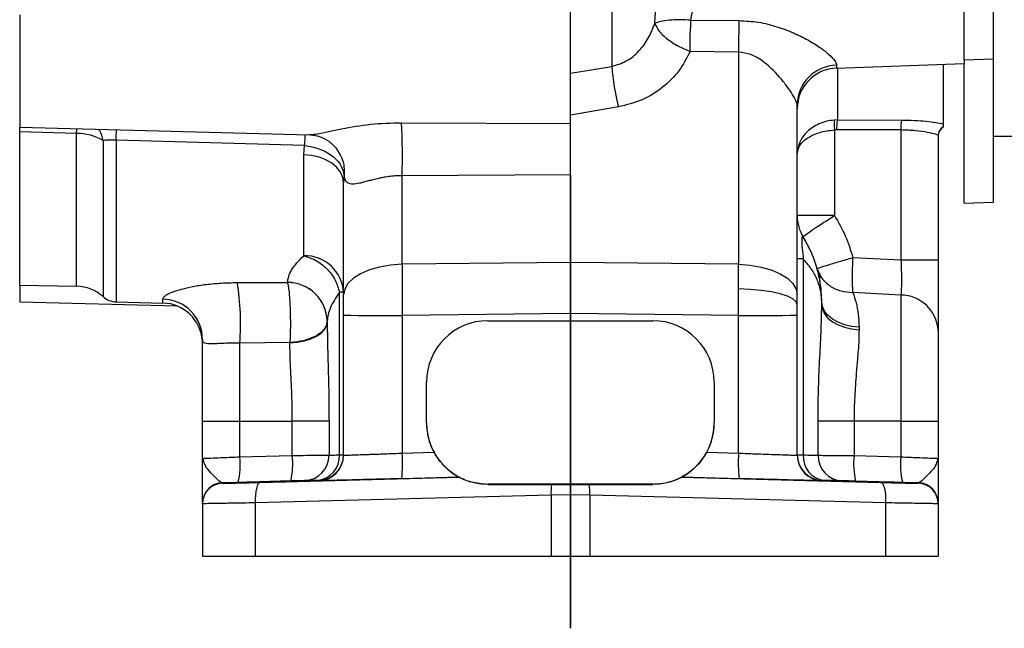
# Model space of a CAD drawing. Header units: inches. Extents: x 0.4 to 16.6, y 0.2 to 10.8.
# Tile 9 of 12: x 11.2 to 14.3, y 3.9 to 5.7. Entities that reach past the tile are written whole.
import ezdxf

# ---------------------------------------------------------------- set-up
doc = ezdxf.new("R2010")
doc.units = ezdxf.units.IN
doc.header["$MEASUREMENT"] = 0
doc.layers.add('SLD-0', color=7, linetype='Continuous', lineweight=25)

msp = doc.modelspace()

# ---------------------------------------------------------------- linework, layer by layer
at = {"color": 7, "linetype": 'Continuous', "lineweight": 25}
for p, q in [((13.0591, 7.8094), (13.0591, 5.6015)), ((14.1374, 5.622), (14.1374, 5.9754)), ((14.2269, 5.625), (14.2269, 5.9731)), ((11.2484, 5.7594), (11.2484, 5.4159)), ((12.9326, 5.4272), (12.9326, 5.7593)), ((13.3003, 5.7428), (13.2998, 5.7196)), ((13.3003, 5.7428), (13.4481, 5.7418)), ((13.447, 5.6451), (13.2992, 5.6475)), ((13.447, 5.6451), (13.447, 4.9962)), ((12.9326, 5.5808), (13.0591, 5.6015)), ((13.747, 5.5966), (14.1374, 5.6103)), ((14.0724, 5.608), (14.0724, 5.4262)), ((14.1374, 5.6218), (14.2269, 5.625)), ((14.1374, 5.622), (14.1374, 5.6103)), ((14.1374, 5.1836), (14.1374, 5.6103)), ((14.2269, 5.1868), (14.2269, 5.625)), ((13.6264, 4.9028), (13.6264, 5.4854)), ((13.0796, 5.4777), (12.9326, 5.4529)), ((12.416, 5.4294), (12.9326, 5.4272)), ((13.7492, 5.4378), (13.7405, 5.4374)), ((13.7492, 5.4378), (13.9457, 5.4376)), ((11.2484, 5.4159), (12.1345, 5.3926)), ((11.2484, 5.4011), (11.2484, 5.4159)), ((11.4225, 5.3965), (11.2484, 5.4011)), ((11.2484, 4.932), (11.2484, 5.4011)), ((12.1345, 5.3929), (12.1396, 5.3934)), ((13.747, 5.4073), (13.7405, 5.4071)), ((13.7405, 5.4071), (13.7405, 5.1454)), ((13.9435, 5.4071), (13.747, 5.4073)), ((13.9435, 5.4071), (13.9435, 5.0096)), ((12.1197, 5.3599), (11.5435, 5.3762)), ((14.0576, 5.3901), (14.0576, 5.0098)), ((14.2269, 5.388), (14.2927, 5.388)), ((12.1171, 5.3314), (12.1197, 5.3599)), ((12.1171, 5.0223), (12.1171, 5.3314)), ((12.2404, 5.2687), (12.2389, 5.2458)), ((12.2389, 4.9028), (12.2389, 5.2458)), ((12.9326, 5.2696), (12.4182, 5.2672)), ((12.4182, 4.9962), (12.4182, 5.2672)), ((12.9326, 5.2696), (12.9326, 5.0022)), ((14.1374, 5.1836), (14.2269, 5.1868)), ((13.6451, 5.0793), (13.6451, 5.0788)), ((12.9326, 5.0022), (12.4182, 4.9962)), ((13.447, 4.9962), (12.9326, 5.0022)), ((12.9326, 5.0022), (12.9326, 4.846)), ((13.6451, 5.0129), (13.6451, 4.4133)), ((13.7969, 5.0168), (13.9435, 5.0096)), ((13.4473, 4.9209), (13.447, 4.9962)), ((11.9141, 4.9404), (12.0671, 4.9407)), ((12.0671, 4.9407), (12.0671, 4.941)), ((11.2484, 4.932), (11.4225, 4.929)), ((11.2484, 4.932), (11.2484, 4.8816)), ((12.2264, 4.4134), (12.2264, 4.9106)), ((13.447, 4.84), (13.4473, 4.9209)), ((13.9435, 4.9023), (13.7969, 4.9103)), ((11.2484, 4.8816), (11.7289, 4.8689)), ((11.5435, 4.8815), (11.6859, 4.8778)), ((13.6264, 4.8727), (13.6264, 4.9028)), ((13.7014, 4.8718), (13.7014, 4.8815)), ((13.7014, 4.8815), (13.7014, 4.8815)), ((13.9435, 4.9023), (13.9435, 4.5165)), ((13.6264, 4.8403), (13.6264, 4.8727)), ((12.1889, 4.8223), (12.1889, 4.8202)), ((12.2389, 4.4123), (12.2389, 4.8403)), ((12.9326, 4.846), (12.4182, 4.84)), ((12.4182, 4.84), (12.4182, 4.4187)), ((12.6801, 4.8237), (12.9326, 4.8237)), ((12.9326, 4.846), (12.9326, 4.8237)), ((13.447, 4.84), (12.9326, 4.846)), ((12.9326, 4.8237), (13.1851, 4.8237)), ((13.447, 4.4187), (13.447, 4.84)), ((13.6264, 4.4123), (13.6264, 4.8403)), ((13.8155, 4.8038), (13.8155, 4.7961)), ((11.8072, 4.763), (11.8075, 4.7565)), ((12.0747, 4.7571), (11.9217, 4.7551)), ((11.9217, 4.5165), (11.9217, 4.7551)), ((12.0747, 4.7558), (12.0747, 4.7571)), ((12.4926, 4.5112), (12.4926, 4.6362)), ((13.3726, 4.6362), (13.3726, 4.5112)), ((11.8076, 4.4028), (11.8076, 4.5167)), ((11.9217, 4.5165), (12.0821, 4.5165)), ((11.9217, 4.4074), (11.9217, 4.5165)), ((12.0821, 4.4116), (12.0821, 4.5165)), ((12.1944, 4.5164), (12.1944, 4.4125)), ((13.69, 4.4121), (13.69, 4.5164)), ((13.9435, 4.5165), (13.8003, 4.5165)), ((13.8003, 4.5165), (13.8003, 4.4112)), ((13.9435, 4.5165), (13.9435, 4.4074)), ((14.0576, 4.5167), (14.0576, 4.4028)), ((11.8076, 4.4028), (11.8115, 4.4029)), ((11.8112, 4.3942), (11.8076, 4.4028)), ((11.8097, 4.4028), (11.8081, 4.3946)), ((11.9217, 4.4074), (12.0821, 4.4116)), ((12.4182, 4.4187), (12.5156, 4.4212)), ((13.3496, 4.4212), (13.447, 4.4187)), ((13.8003, 4.4112), (13.9435, 4.4074)), ((14.0537, 4.4029), (14.0576, 4.4028)), ((14.0576, 4.4028), (14.054, 4.3942)), ((14.0571, 4.3946), (14.0556, 4.4028)), ((11.9836, 4.3292), (12.5927, 4.3449)), ((12.5927, 4.3452), (12.4168, 4.3406)), ((12.5927, 4.3449), (12.5927, 4.3452)), ((13.2725, 4.3452), (13.2725, 4.3449)), ((13.4484, 4.3406), (13.2725, 4.3452)), ((13.2725, 4.3449), (13.8816, 4.3292)), ((11.917, 4.3293), (11.8685, 4.3281)), ((11.8685, 4.3281), (11.8685, 4.3265)), ((12.0774, 4.3335), (11.917, 4.3293)), ((12.1629, 4.3344), (12.1629, 4.3354)), ((12.6801, 4.3237), (12.6801, 4.3232)), ((13.1851, 4.3237), (12.6801, 4.3237)), ((13.1851, 4.3232), (13.1851, 4.3237)), ((13.7023, 4.3354), (13.7023, 4.3344)), ((13.9483, 4.3293), (13.8051, 4.3331)), ((13.9967, 4.3281), (13.9483, 4.3293)), ((13.9967, 4.3265), (13.9967, 4.3281)), ((12.8734, 4.2899), (11.9684, 4.2667)), ((12.9326, 4.291), (12.8734, 4.2899)), ((12.8734, 4.2899), (12.8734, 4.1031)), ((12.9918, 4.2899), (12.9326, 4.291)), ((12.9918, 4.2899), (12.9918, 4.1031)), ((13.8968, 4.2667), (12.9918, 4.2899)), ((11.8076, 4.264), (11.8076, 4.2656)), ((11.8076, 4.264), (11.8076, 4.1038)), ((11.9684, 4.2667), (11.9684, 4.1035)), ((13.8968, 4.2667), (13.8968, 4.1035)), ((14.0576, 4.2656), (14.0576, 4.264)), ((14.0576, 4.264), (14.0576, 4.1038)), ((11.9684, 4.1035), (12.8734, 4.1031)), ((12.8734, 4.1031), (12.9918, 4.1031)), ((12.9918, 4.1031), (13.8968, 4.1035))]:
    msp.add_line(p, q, dxfattribs=at)
at = {"color": 8, "linetype": 'Continuous', "lineweight": 25}
for p, q in [((13.747, 5.6052), (13.747, 5.5966)), ((13.7492, 5.5967), (13.7492, 5.4378)), ((11.4225, 5.3965), (11.423, 5.4113)), ((11.4225, 4.929), (11.4225, 5.3965)), ((11.5035, 5.3753), (11.5035, 4.8973)), ((11.5435, 5.3762), (11.5435, 4.8815)), ((11.6859, 4.8778), (11.6859, 4.8898))]:
    msp.add_line(p, q, dxfattribs=at)
at = {"color": 7, "linetype": 'Continuous', "lineweight": 25, "flags": 128}
for points in [[(12.2389, 5.2458), (12.2365, 5.2622), (12.2297, 5.278), (12.2185, 5.2926), (12.2034, 5.3055), (12.185, 5.3162), (12.1639, 5.3242), (12.141, 5.3294), (12.1171, 5.3314)], [(12.4182, 4.9962), (12.3828, 4.9937), (12.349, 4.988), (12.318, 4.9791), (12.2909, 4.9675), (12.2688, 4.9535), (12.2524, 4.9376), (12.2423, 4.9206), (12.2389, 4.9028)], [(13.447, 4.9962), (13.4824, 4.9937), (13.5162, 4.988), (13.5472, 4.9791), (13.5743, 4.9675), (13.5964, 4.9535), (13.6129, 4.9376), (13.6229, 4.9206), (13.6264, 4.9028)], [(13.6264, 4.8727), (13.623, 4.8818), (13.6129, 4.8906), (13.5965, 4.8988), (13.5744, 4.906), (13.5474, 4.912), (13.5164, 4.9166), (13.4827, 4.9196), (13.4473, 4.9209)], [(13.8155, 4.8038), (13.7927, 4.8063), (13.7711, 4.8115), (13.7513, 4.8191), (13.7342, 4.8288), (13.7202, 4.8403), (13.7099, 4.8532), (13.7035, 4.8671), (13.7014, 4.8815)], [(13.7014, 4.8718), (13.7035, 4.8578), (13.7099, 4.8443), (13.7202, 4.8317), (13.7342, 4.8205), (13.7513, 4.811), (13.7711, 4.8037), (13.7927, 4.7986), (13.8155, 4.7961)], [(12.1889, 4.822), (12.1867, 4.81), (12.1804, 4.7984), (12.17, 4.7876), (12.156, 4.778), (12.1389, 4.7699), (12.1191, 4.7636), (12.0975, 4.7593), (12.0747, 4.7571)], [(12.0747, 4.7558), (12.0975, 4.7579), (12.1191, 4.7622), (12.1389, 4.7685), (12.156, 4.7765), (12.17, 4.7861), (12.1804, 4.7968), (12.1867, 4.8083), (12.1889, 4.8202)], [(11.9836, 4.3292), (11.9803, 4.3279), (11.9773, 4.3243), (11.9745, 4.3185), (11.9722, 4.3107), (11.9703, 4.3013), (11.9691, 4.2905), (11.9684, 4.2788), (11.9684, 4.2667)], [(12.9326, 4.3236), (12.9599, 4.3236), (12.9853, 4.3236), (13.0072, 4.3235), (13.0239, 4.3235), (13.0345, 4.3235), (13.0381, 4.3234), (13.0345, 4.3234), (13.0239, 4.3233), (13.0072, 4.3233), (12.9853, 4.3233), (12.9599, 4.3232), (12.9326, 4.3232), (12.9053, 4.3232), (12.8799, 4.3233), (12.858, 4.3233), (12.8413, 4.3233), (12.8307, 4.3234), (12.8271, 4.3234), (12.8307, 4.3235), (12.8413, 4.3235), (12.858, 4.3235), (12.8799, 4.3236), (12.9053, 4.3236), (12.9326, 4.3236)], [(13.8816, 4.3292), (13.8849, 4.3279), (13.8879, 4.3243), (13.8907, 4.3185), (13.893, 4.3107), (13.8949, 4.3013), (13.8961, 4.2905), (13.8968, 4.2788), (13.8968, 4.2667)]]:
    msp.add_lwpolyline(points, dxfattribs=at)
at = {"color": 7, "linetype": 'Continuous', "lineweight": 25}
for centre, radius, start, end in [((16.2922, 5.6614), 2.8452, 178.3803, 180.3284), ((13.8566, 5.6701), 0.8005, 184.9145, 193.9113), ((13.7486, 5.4829), 0.1223, 90.7504, 178.8111), ((13.7514, 5.4717), 0.125, 92, 180), ((10.3536, 5.3207), 2.0653, 358.5167, 3.0184), ((13.8805, 5.4223), 0.1408, 173.8237, 186.1763), ((13.8882, 5.4125), 0.1413, 169.7073, 182.0998), ((14.0806, 5.4127), 0.1372, 169.5137, 182.3248), ((11.423, 5.2329), 0.1636, 60.5104, 90.162), ((14.0888, 5.3901), 0.0312, 121.7282, 179.9911), ((14.0889, 5.3893), 0.0313, 121.7625, 180), ((13.7135, -11.7549), 16.9003, 89.90876, 90.2956), ((13.7514, 5.1452), 0.125, 180, 211.7884), ((13.7514, 5.1447), 0.125, 180, 211.7884), ((12.1205, 4.9038), 0.1186, 3.2602, 91.626), ((13.6428, 3.7851), 1.2278, 89.8913, 90.7663), ((13.9704, 21.9099), 16.9003, 269.90876, 270.2956), ((11.1424, 4.8158), 0.7816, 355.5421, 9.169), ((12.0671, 4.8192), 0.1218, 1.4458, 89.9729), ((12.0671, 4.8189), 0.1218, 1.4392, 89.9665), ((11.4204, 4.804), 0.125, 48.2919, 89), ((12.2278, 4.2393), 0.6713, 89.0584, 90.1253), ((11.5451, 4.944), 0.0625, 228.2919, 268.5), ((11.6831, 4.7654), 0.1245, 0.2287, 88.7431), ((13.9424, 4.7868), 0.1155, 4.1417, 89.4683), ((11.6826, 4.7528), 0.125, 4.4633, 88.5), ((12.3746, 31.8498), 27.0098, 269.71199, 270.09239), ((13.4906, 31.8498), 27.0098, 269.90761, 270.28801), ((11.8948, 21.4168), 16.9003, 269.7044, 270.09124), ((12.1013, -20.1102), 24.6267, 89.7834, 90.04458), ((12.6801, 4.5112), 0.1875, 180, 270), ((13.1851, 4.5112), 0.1875, 270, 360), ((13.7844, -23.672), 28.1885, 89.96767, 90.19191), ((13.9704, 21.4168), 16.9003, 269.90876, 270.2956), ((11.6928, 4.3822), 0.2303, 346.7333, 6.2966), ((11.8532, 4.3863), 0.2303, 346.7333, 6.2966), ((12.117, 4.4119), 0.0774, 271.9339, 0.4573), ((12.1522, 4.4094), 0.0743, 274.6322, 3.0932), ((12.1609, 4.4134), 0.078, 271.5, 360), ((12.1609, 4.4123), 0.078, 271.5, 360), ((11.9675, 4.3875), 0.4517, 354.0422, 3.9618), ((13.8977, 4.3875), 0.4517, 176.0382, 185.9578), ((13.7044, 4.4134), 0.078, 180, 268.5), ((13.7044, 4.4123), 0.078, 180, 268.5), ((13.7175, 4.4075), 0.0727, 175.3836, 263.5523), ((13.7668, 4.4108), 0.0768, 179.0625, 267.6089), ((14.0292, 4.3859), 0.2303, 173.7034, 193.2667), ((14.1724, 4.3822), 0.2303, 173.7034, 193.2667), ((11.8701, 4.2656), 0.0625, 91.5, 180), ((11.8701, 4.264), 0.0625, 91.5, 180), ((13.0759, 4.2958), 0.2026, 172.2685, 181.6662), ((12.7893, 4.2958), 0.2026, 358.3338, 7.7315), ((13.9951, 4.2656), 0.0625, 0, 88.5), ((13.9951, 4.264), 0.0625, 0, 88.5), ((11.935, 25.9432), 21.8398, 269.66572, 270.08748), ((13.9302, 25.9432), 21.8398, 269.91252, 270.33428)]:
    msp.add_arc(centre, radius, start, end, dxfattribs=at)
at = {"color": 8, "linetype": 'Continuous', "lineweight": 25}
msp.add_arc((9.0072, 5.4356), 2.537, 358.6579, 359.3789, dxfattribs=at)
at = {"color": 7, "linetype": 'Continuous', "lineweight": 25}
for centre, major_axis, ratio, start_param, end_param in [((12.6801, 4.6362), (0.1338, -0.1313), 0.999929, 2.346821, 3.917617), ((13.1851, 4.6362), (0.1338, 0.1313), 0.999929, 5.507161, 7.077957), ((12.6801, 4.5112), (0.1338, -0.1313), 0.999929, 3.917617, 4.418161), ((13.1851, 4.5112), (0.1338, 0.1313), 0.999929, 5.006617, 5.507161), ((14.1555, 4.3226), (2.3876, -0.0011), 0.000044, 4.046292, 4.146412), ((11.7098, 4.3226), (2.3876, 0.0011), 0.000044, 5.278366, 5.378486)]:
    msp.add_ellipse(centre, major_axis=major_axis, ratio=ratio, start_param=start_param, end_param=end_param, dxfattribs=at)
for centre, major_axis in [((12.0173, 4.3316), (0.1055, 0.0028)), ((12.0173, 4.3304), (0.1055, 0.0028)), ((13.848, 4.3316), (0.1055, -0.0028)), ((13.848, 4.3304), (0.1055, -0.0028))]:
    msp.add_ellipse(centre, major_axis=major_axis, ratio=0.001633, dxfattribs=at)
for points, knots in [([(13.1908, 5.7329), (13.1922, 5.7523), (13.1949, 5.7912), (13.2005, 5.8517), (13.206, 5.9127), (13.2071, 5.9525), (13.2076, 5.9723)], [0, 0, 0, 0, 0.250803, 0.500321, 0.750463, 1, 1, 1, 1]), ([(13.3282, 5.9101), (13.3276, 5.8979), (13.3266, 5.8789), (13.3217, 5.8513), (13.3167, 5.8264), (13.3108, 5.7991), (13.3047, 5.7702), (13.3018, 5.7518), (13.3003, 5.7428)], [0, 0, 0, 0, 0.234145, 0.362411, 0.497186, 0.674201, 0.840428, 1, 1, 1, 1]), ([(13.0591, 5.6015), (13.0745, 5.6062), (13.106, 5.6159), (13.1437, 5.6476), (13.1731, 5.6871), (13.1848, 5.7174), (13.1908, 5.7329)], [0, 0, 0, 0, 0.240742, 0.494367, 0.742531, 1, 1, 1, 1]), ([(13.3003, 5.7428), (13.289, 5.7435), (13.2658, 5.7448), (13.2341, 5.7433), (13.2074, 5.7395), (13.1963, 5.735), (13.1908, 5.7329)], [0, 0, 0, 0, 0.245047, 0.5, 0.754953, 1, 1, 1, 1]), ([(13.1908, 5.7329), (13.1947, 5.7251), (13.2026, 5.7093), (13.2285, 5.6848), (13.2618, 5.6627), (13.287, 5.6525), (13.2992, 5.6475)], [0, 0, 0, 0, 0.243285, 0.5, 0.756715, 1, 1, 1, 1]), ([(13.4481, 5.7418), (13.4682, 5.7407), (13.5077, 5.7386), (13.5637, 5.7243), (13.6143, 5.7054), (13.6585, 5.6835), (13.6957, 5.6605), (13.7242, 5.6384), (13.7434, 5.6183), (13.7458, 5.6095), (13.747, 5.6052)], [0, 0, 0, 0, 0.1527723, 0.3002549, 0.439295, 0.5692778, 0.6902521, 0.8011193, 0.9032721, 1, 1, 1, 1]), ([(13.2992, 5.6475), (13.2886, 5.6272), (13.2673, 5.5866), (13.2167, 5.5358), (13.154, 5.4959), (13.1044, 5.4837), (13.0796, 5.4777)], [0, 0, 0, 0, 0.250326, 0.500658, 0.750709, 1, 1, 1, 1]), ([(13.6264, 5.4854), (13.6257, 5.4883), (13.6243, 5.4942), (13.6124, 5.5156), (13.5948, 5.5416), (13.5655, 5.5784), (13.5293, 5.6137), (13.4852, 5.6401), (13.4597, 5.6434), (13.447, 5.6451)], [0, 0, 0, 0, 0.1253615, 0.2511372, 0.3754141, 0.5004531, 0.7495498, 0.874742, 1, 1, 1, 1]), ([(12.9326, 5.2696), (12.9326, 5.2824), (12.9326, 5.3081), (12.9326, 5.3513), (12.9326, 5.3917), (12.9326, 5.4158), (12.9326, 5.4261), (12.9326, 5.4272)], [0, 0, 0, 0, 0.242512, 0.485027, 0.727517, 0.970141, 1, 1, 1, 1]), ([(13.7405, 5.4374), (13.7324, 5.4364), (13.7159, 5.4344), (13.6856, 5.4238), (13.6545, 5.4027), (13.6308, 5.3703), (13.6278, 5.347), (13.6264, 5.3353)], [0, 0, 0, 0, 0.12244, 0.25066, 0.499777, 0.74916, 1, 1, 1, 1]), ([(13.9457, 5.4376), (13.959, 5.4374), (13.9855, 5.437), (14.0213, 5.4341), (14.052, 5.4302), (14.0656, 5.4275), (14.0724, 5.4262)], [0, 0, 0, 0, 0.252155, 0.503539, 0.753052, 1, 1, 1, 1]), ([(14.0724, 5.4262), (14.0724, 5.4243), (14.0724, 5.4204), (14.0724, 5.4179), (14.0724, 5.4166)], [0, 0, 0, 0, 0.500318, 1, 1, 1, 1]), ([(12.1386, 5.3927), (12.1475, 5.3914), (12.1657, 5.3888), (12.1945, 5.3736), (12.219, 5.3506), (12.2281, 5.3319), (12.2327, 5.3227)], [0, 0, 0, 0, 0.2393654, 0.4924527, 0.7496854, 1, 1, 1, 1]), ([(13.6264, 5.3353), (13.6278, 5.3435), (13.6308, 5.3599), (13.6545, 5.3826), (13.6855, 5.3974), (13.7158, 5.405), (13.7324, 5.4064), (13.7405, 5.4071)], [0, 0, 0, 0, 0.250829, 0.500235, 0.749362, 0.87729, 1, 1, 1, 1]), ([(14.0576, 5.3901), (14.0559, 5.3912), (14.0525, 5.3935), (14.0267, 5.3998), (13.9895, 5.4057), (13.9588, 5.4066), (13.9435, 5.4071)], [0, 0, 0, 0, 0.25035, 0.500178, 0.750096, 1, 1, 1, 1]), ([(11.5435, 5.3762), (11.5396, 5.3763), (11.5317, 5.3765), (11.5173, 5.3757), (11.509, 5.3755), (11.5035, 5.3753)], [0, 0, 0, 0, 0.249707, 0.501478, 1, 1, 1, 1]), ([(12.1197, 5.3599), (12.1346, 5.3572), (12.1656, 5.3516), (12.2056, 5.3294), (12.2337, 5.3002), (12.2382, 5.279), (12.2404, 5.2687)], [0, 0, 0, 0, 0.2403389, 0.4999992, 0.7590534, 1, 1, 1, 1]), ([(12.4182, 5.2672), (12.4154, 5.2672), (12.4096, 5.2672), (12.4008, 5.2669), (12.3914, 5.2662), (12.3848, 5.2656), (12.3797, 5.265), (12.372, 5.264), (12.3605, 5.2621), (12.3446, 5.2588), (12.3299, 5.2552), (12.3143, 5.251), (12.3005, 5.2472), (12.2833, 5.2429), (12.2694, 5.2407), (12.2589, 5.2417), (12.2507, 5.2449), (12.2438, 5.2527), (12.2416, 5.2632), (12.2404, 5.2687)], [0, 0, 0, 0, 0.028244, 0.058482, 0.090715, 0.124945, 0.127001, 0.143021, 0.205735, 0.250235, 0.317925, 0.375183, 0.440326, 0.500376, 0.625382, 0.687218, 0.750037, 0.870001, 1, 1, 1, 1]), ([(13.6451, 5.0793), (13.6461, 5.0808), (13.6481, 5.0838), (13.6696, 5.0994), (13.7018, 5.1209), (13.7279, 5.1374), (13.7405, 5.1454)], [0, 0, 0, 0, 0.241042, 0.5, 0.758958, 1, 1, 1, 1]), ([(13.7405, 5.1454), (13.7521, 5.1249), (13.7755, 5.0841), (13.7898, 5.0393), (13.7969, 5.0168)], [0, 0, 0, 0, 0.5000988, 1, 1, 1, 1]), ([(13.6451, 5.0788), (13.6438, 5.0803), (13.6419, 5.0824), (13.6404, 5.0765), (13.64, 5.0686), (13.6404, 5.0574), (13.6419, 5.0385), (13.6438, 5.0234), (13.6451, 5.0129)], [0, 0, 0, 0, 0.26913, 0.38829, 0.500436, 0.613149, 0.731479, 1, 1, 1, 1]), ([(13.6875, 4.9829), (13.6822, 4.9996), (13.6714, 5.0332), (13.6539, 5.0638), (13.6451, 5.0793)], [0, 0, 0, 0, 0.49467, 1, 1, 1, 1]), ([(13.7014, 4.8815), (13.7011, 4.8916), (13.7007, 4.9088), (13.6978, 4.935), (13.6935, 4.9593), (13.6863, 4.9881), (13.676, 5.0185), (13.6619, 5.0502), (13.6506, 5.0696), (13.6451, 5.0788)], [0, 0, 0, 0, 0.147262, 0.252361, 0.386281, 0.505689, 0.683764, 0.848517, 1, 1, 1, 1]), ([(12.0671, 4.941), (12.0694, 4.9534), (12.0741, 4.9781), (12.1027, 5.0075), (12.1171, 5.0223)], [0, 0, 0, 0, 0.498336, 1, 1, 1, 1]), ([(12.1171, 5.0223), (12.1296, 5.0184), (12.1553, 5.0104), (12.1893, 4.9835), (12.2154, 4.9489), (12.2228, 4.9232), (12.2264, 4.9106)], [0, 0, 0, 0, 0.242744, 0.5, 0.757256, 1, 1, 1, 1]), ([(13.7014, 4.8815), (13.7011, 4.8882), (13.7007, 4.8997), (13.6978, 4.9172), (13.6935, 4.9333), (13.6849, 4.9562), (13.6706, 4.983), (13.6532, 5.0033), (13.6451, 5.0129)], [0, 0, 0, 0, 0.147284, 0.2524039, 0.3863432, 0.505775, 0.7678355, 1, 1, 1, 1]), ([(13.6875, 4.9829), (13.688, 4.9833), (13.689, 4.9841), (13.6989, 4.9876), (13.7187, 4.994), (13.7533, 5.0044), (13.7827, 5.0128), (13.7969, 5.0168)], [0, 0, 0, 0, 0.155402, 0.290784, 0.500734, 0.757931, 1, 1, 1, 1]), ([(13.7969, 4.9103), (13.7965, 4.9164), (13.7956, 4.9289), (13.7952, 4.9552), (13.7956, 4.9851), (13.7965, 5.0064), (13.7969, 5.0168)], [0, 0, 0, 0, 0.245886, 0.5, 0.754114, 1, 1, 1, 1]), ([(13.9435, 5.0096), (13.944, 4.9988), (13.9449, 4.9773), (13.9453, 4.9472), (13.9449, 4.9207), (13.944, 4.9084), (13.9435, 4.9023)], [0, 0, 0, 0, 0.249665, 0.499797, 0.74992, 1, 1, 1, 1]), ([(14.0576, 5.0098), (14.0576, 4.9883), (14.0576, 4.9452), (14.0576, 4.8851), (14.0576, 4.8322), (14.0576, 4.8075), (14.0576, 4.7951)], [0, 0, 0, 0, 0.249425, 0.499797, 0.75016, 1, 1, 1, 1]), ([(13.6875, 4.9829), (13.6914, 4.973), (13.6996, 4.9525), (13.7256, 4.9289), (13.759, 4.9131), (13.7845, 4.9112), (13.7969, 4.9103)], [0, 0, 0, 0, 0.243777, 0.5, 0.756223, 1, 1, 1, 1]), ([(11.6859, 4.8898), (11.6864, 4.8919), (11.6875, 4.8961), (11.6977, 4.9039), (11.7158, 4.9123), (11.7425, 4.9208), (11.7771, 4.9287), (11.8184, 4.9351), (11.8646, 4.9394), (11.8976, 4.9401), (11.9141, 4.9404)], [0, 0, 0, 0, 0.120563, 0.242051, 0.363576, 0.487043, 0.612826, 0.740027, 0.869635, 1, 1, 1, 1]), ([(12.0671, 4.9407), (12.068, 4.9373), (12.0698, 4.9303), (12.0721, 4.9127), (12.074, 4.8909), (12.0753, 4.8657), (12.0761, 4.8384), (12.0763, 4.81), (12.0759, 4.782), (12.0751, 4.7654), (12.0747, 4.7571)], [0, 0, 0, 0, 0.123406, 0.25, 0.376594, 0.5, 0.623406, 0.75, 0.876594, 1, 1, 1, 1]), ([(13.6969, 4.9553), (13.6969, 4.9558), (13.6969, 4.9566), (13.6969, 4.9618), (13.6969, 4.9653), (13.6969, 4.9678), (13.6969, 4.9682)], [0, 0, 0, 0, 0.4599512, 0.7105839, 0.9615352, 1, 1, 1, 1]), ([(12.2264, 4.9106), (12.2156, 4.8946), (12.1941, 4.8627), (12.1906, 4.8357), (12.1889, 4.8223)], [0, 0, 0, 0, 0.501367, 1, 1, 1, 1]), ([(13.7969, 4.9103), (13.8002, 4.9002), (13.8066, 4.8803), (13.8138, 4.8444), (13.8149, 4.8173), (13.8155, 4.8038)], [0, 0, 0, 0, 0.337837, 0.668835, 1, 1, 1, 1]), ([(13.69, 4.5164), (13.6903, 4.5473), (13.6909, 4.6092), (13.6948, 4.7005), (13.6997, 4.7894), (13.7008, 4.8443), (13.7014, 4.8718)], [0, 0, 0, 0, 0.250091, 0.50021, 0.750089, 1, 1, 1, 1]), ([(12.1889, 4.8202), (12.1891, 4.7961), (12.1897, 4.7477), (12.1921, 4.6718), (12.194, 4.5945), (12.1943, 4.5424), (12.1944, 4.5164)], [0, 0, 0, 0, 0.250448, 0.500961, 0.750123, 1, 1, 1, 1]), ([(13.8155, 4.7961), (13.8153, 4.7859), (13.815, 4.7656), (13.813, 4.7352), (13.8103, 4.7017), (13.8073, 4.666), (13.8043, 4.6277), (13.8021, 4.5906), (13.8006, 4.5539), (13.8004, 4.5288), (13.8003, 4.5165)], [0, 0, 0, 0, 0.125461, 0.250001, 0.350915, 0.499777, 0.632695, 0.749974, 0.877546, 1, 1, 1, 1]), ([(14.0576, 4.7951), (14.0576, 4.7794), (14.0576, 4.7474), (14.0576, 4.6786), (14.0576, 4.6001), (14.0576, 4.5442), (14.0576, 4.5167)], [0, 0, 0, 0, 0.245747, 0.5, 0.754253, 1, 1, 1, 1]), ([(11.8075, 4.7563), (11.8074, 4.7586), (11.8072, 4.7631), (11.8072, 4.7628), (11.8072, 4.7627)], [0, 0, 0, 0, 0.519602, 1, 1, 1, 1]), ([(11.9217, 4.7551), (11.912, 4.7551), (11.893, 4.7552), (11.8672, 4.7542), (11.8458, 4.753), (11.8237, 4.7524), (11.8091, 4.7552), (11.8081, 4.7623), (11.8076, 4.7659)], [0, 0, 0, 0, 0.1290184, 0.2503864, 0.3792686, 0.5003734, 0.749854, 1, 1, 1, 1]), ([(11.8076, 4.5167), (11.8076, 4.5402), (11.8076, 4.5875), (11.8076, 4.6554), (11.8076, 4.7172), (11.8076, 4.7498), (11.8076, 4.7659)], [0, 0, 0, 0, 0.2469505, 0.5, 0.7530495, 1, 1, 1, 1]), ([(12.0821, 4.5165), (12.0821, 4.5303), (12.0819, 4.5574), (12.0807, 4.5988), (12.0789, 4.6398), (12.0769, 4.6811), (12.0752, 4.7198), (12.0749, 4.7442), (12.0747, 4.7558)], [0, 0, 0, 0, 0.164384, 0.322243, 0.49832, 0.665399, 0.84116, 1, 1, 1, 1]), ([(11.8076, 4.269), (11.8076, 4.2714), (11.8076, 4.2763), (11.8076, 4.2901), (11.8076, 4.3097), (11.8076, 4.3361), (11.8076, 4.3683), (11.8076, 4.3912), (11.8076, 4.4028)], [0, 0, 0, 0, 0.136931, 0.278024, 0.425188, 0.614511, 0.804705, 1, 1, 1, 1]), ([(12.0821, 4.4116), (12.0973, 4.4117), (12.1244, 4.412), (12.1586, 4.4123), (12.1837, 4.4125), (12.1909, 4.4125), (12.1944, 4.4125)], [0, 0, 0, 0, 0.280923, 0.499958, 0.757431, 1, 1, 1, 1]), ([(12.1944, 4.4125), (12.198, 4.4126), (12.2051, 4.4128), (12.2192, 4.4132), (12.2264, 4.4134)], [0, 0, 0, 0, 0.496248, 1, 1, 1, 1]), ([(12.2264, 4.4134), (12.23, 4.4134), (12.2373, 4.4135), (12.2383, 4.4134), (12.2389, 4.4134)], [0, 0, 0, 0, 0.504309, 1, 1, 1, 1]), ([(12.2389, 4.4123), (12.2395, 4.4123), (12.2407, 4.4124), (12.2508, 4.4127), (12.2671, 4.4132), (12.2859, 4.4139), (12.3034, 4.4145), (12.3177, 4.415), (12.3338, 4.4156), (12.3543, 4.4163), (12.3823, 4.4174), (12.4052, 4.4182), (12.4182, 4.4187)], [0, 0, 0, 0, 0.120101, 0.243423, 0.369968, 0.499743, 0.560041, 0.623423, 0.689889, 0.759437, 0.863804, 1, 1, 1, 1]), ([(12.5927, 4.3452), (12.5922, 4.3455), (12.5909, 4.3461), (12.5793, 4.3527), (12.5599, 4.3663), (12.5356, 4.3893), (12.5222, 4.4107), (12.5156, 4.4212)], [0, 0, 0, 0, 0.101068, 0.239881, 0.483992, 0.746038, 1, 1, 1, 1]), ([(13.3496, 4.4212), (13.3437, 4.4117), (13.3306, 4.3906), (13.3054, 4.366), (13.2845, 4.3518), (13.2738, 4.3459), (13.2729, 4.3454), (13.2725, 4.3452)], [0, 0, 0, 0, 0.228295, 0.50916, 0.794211, 0.909374, 1, 1, 1, 1]), ([(13.447, 4.4187), (13.456, 4.4183), (13.4726, 4.4177), (13.4949, 4.4169), (13.5201, 4.416), (13.5473, 4.415), (13.5755, 4.414), (13.5981, 4.4132), (13.6144, 4.4127), (13.6245, 4.4124), (13.6257, 4.4123), (13.6264, 4.4123)], [0, 0, 0, 0, 0.094441, 0.174707, 0.240789, 0.376634, 0.500195, 0.629985, 0.756546, 0.879883, 1, 1, 1, 1]), ([(13.6264, 4.4134), (13.6272, 4.4134), (13.6288, 4.4134), (13.6396, 4.4134), (13.6451, 4.4133)], [0, 0, 0, 0, 0.4934242, 1, 1, 1, 1]), ([(13.6451, 4.4133), (13.6547, 4.4131), (13.6738, 4.4125), (13.6846, 4.4122), (13.69, 4.4121)], [0, 0, 0, 0, 0.505452, 1, 1, 1, 1]), ([(13.69, 4.4121), (13.6933, 4.4121), (13.7004, 4.412), (13.723, 4.4118), (13.7566, 4.4116), (13.7852, 4.4113), (13.8003, 4.4112)], [0, 0, 0, 0, 0.203756, 0.4384, 0.703847, 1, 1, 1, 1]), ([(14.0576, 4.4028), (14.0576, 4.3912), (14.0576, 4.3683), (14.0576, 4.3361), (14.0576, 4.3097), (14.0576, 4.2902), (14.0576, 4.2738), (14.0576, 4.2708), (14.0576, 4.269)], [0, 0, 0, 0, 0.183343, 0.361927, 0.539735, 0.677869, 0.810397, 1, 1, 1, 1]), ([(12.4168, 4.3406), (12.4011, 4.3402), (12.3687, 4.3393), (12.3211, 4.3381), (12.2756, 4.337), (12.2353, 4.336), (12.2026, 4.3352), (12.1794, 4.3346), (12.1654, 4.3343), (12.1637, 4.3344), (12.1629, 4.3344)], [0, 0, 0, 0, 0.117003, 0.240615, 0.369057, 0.500054, 0.631042, 0.759459, 0.883036, 1, 1, 1, 1]), ([(12.6801, 4.3232), (12.6629, 4.3246), (12.6366, 4.3268), (12.6099, 4.3366), (12.5977, 4.3423), (12.5932, 4.3447), (12.5928, 4.3449), (12.5927, 4.3449)], [0, 0, 0, 0, 0.437339, 0.667102, 0.837046, 0.950512, 1, 1, 1, 1]), ([(13.2725, 4.3449), (13.272, 4.3446), (13.2708, 4.344), (13.2608, 4.339), (13.2384, 4.33), (13.2104, 4.3238), (13.1903, 4.3233), (13.1851, 4.3232)], [0, 0, 0, 0, 0.108191, 0.255469, 0.490158, 0.869279, 1, 1, 1, 1]), ([(13.7023, 4.3344), (13.7015, 4.3344), (13.6998, 4.3343), (13.6858, 4.3346), (13.6626, 4.3352), (13.6299, 4.336), (13.5896, 4.337), (13.5441, 4.3381), (13.4966, 4.3393), (13.4641, 4.3402), (13.4484, 4.3406)], [0, 0, 0, 0, 0.1169641, 0.2405405, 0.3689583, 0.4999461, 0.6309427, 0.7593852, 0.8829968, 1, 1, 1, 1]), ([(11.8685, 4.3265), (11.87, 4.3265), (11.8731, 4.3265), (11.8984, 4.3271), (11.936, 4.328), (11.968, 4.3288), (11.9836, 4.3292)], [0, 0, 0, 0, 0.243268, 0.499953, 0.756665, 1, 1, 1, 1]), ([(12.1196, 4.3345), (12.1183, 4.3345), (12.1156, 4.3345), (12.1056, 4.3342), (12.0925, 4.3339), (12.0823, 4.3336), (12.0774, 4.3335)], [0, 0, 0, 0, 0.243124, 0.499951, 0.756806, 1, 1, 1, 1]), ([(12.1582, 4.3354), (12.1497, 4.3352), (12.1326, 4.3348), (12.1239, 4.3346), (12.1196, 4.3345)], [0, 0, 0, 0, 0.500007, 1, 1, 1, 1]), ([(12.1629, 4.3354), (12.1627, 4.3354), (12.1623, 4.3355), (12.1596, 4.3354), (12.1582, 4.3354)], [0, 0, 0, 0, 0.499992, 1, 1, 1, 1]), ([(12.8751, 4.3231), (12.881, 4.3231), (12.8933, 4.3231), (12.9125, 4.3231), (12.9259, 4.3231), (12.9326, 4.3231)], [0, 0, 0, 0, 0.311383, 0.654131, 1, 1, 1, 1]), ([(12.9326, 4.3231), (12.9326, 4.3178), (12.9326, 4.3077), (12.9326, 4.2965), (12.9326, 4.291)], [0, 0, 0, 0, 0.5178694, 1, 1, 1, 1]), ([(12.9326, 4.3231), (12.9387, 4.3231), (12.9514, 4.3231), (12.9706, 4.3231), (12.9836, 4.3231), (12.9901, 4.3231)], [0, 0, 0, 0, 0.311383, 0.654131, 1, 1, 1, 1]), ([(13.7094, 4.3353), (13.7073, 4.3353), (13.7032, 4.3354), (13.7026, 4.3354), (13.7023, 4.3354)], [0, 0, 0, 0, 0.5000124, 1, 1, 1, 1]), ([(13.7636, 4.3341), (13.757, 4.3342), (13.7439, 4.3345), (13.7209, 4.335), (13.7094, 4.3353)], [0, 0, 0, 0, 0.499991, 1, 1, 1, 1]), ([(13.8051, 4.3331), (13.8004, 4.3332), (13.7908, 4.3334), (13.7783, 4.3337), (13.7684, 4.334), (13.7652, 4.334), (13.7636, 4.3341)], [0, 0, 0, 0, 0.243958, 0.500047, 0.756108, 1, 1, 1, 1]), ([(13.8816, 4.3292), (13.8972, 4.3288), (13.9292, 4.328), (13.9668, 4.3271), (13.9921, 4.3265), (13.9952, 4.3265), (13.9967, 4.3265)], [0, 0, 0, 0, 0.243335, 0.500047, 0.756732, 1, 1, 1, 1]), ([(11.9684, 4.2667), (11.9557, 4.2664), (11.9313, 4.266), (11.9026, 4.2655), (11.8812, 4.2651), (11.8656, 4.2648), (11.8411, 4.2644), (11.8141, 4.264), (11.8098, 4.264), (11.8076, 4.264)], [0, 0, 0, 0, 0.140209, 0.270412, 0.3517, 0.42853, 0.500902, 0.754988, 1, 1, 1, 1]), ([(14.0576, 4.264), (14.0556, 4.264), (14.0528, 4.264), (14.0381, 4.2642), (14.0269, 4.2644), (14.0056, 4.2647), (13.9747, 4.2653), (13.9339, 4.266), (13.9095, 4.2664), (13.8968, 4.2667)], [0, 0, 0, 0, 0.244944, 0.32894, 0.413956, 0.499993, 0.729659, 0.859828, 1, 1, 1, 1])]:
    msp.add_open_spline(points, degree=3, knots=knots, dxfattribs=at)
for points in [[(13.2992, 5.6475), (13.2992, 5.6589), (13.2991, 5.6817), (13.2996, 5.707), (13.2998, 5.7196)], [(12.4182, 4.9962), (12.418, 4.9715), (12.4177, 4.9222), (12.418, 4.8674), (12.4182, 4.84)], [(13.7014, 4.8815), (13.7004, 4.9014), (13.6984, 4.9413), (13.6911, 4.969), (13.6875, 4.9829)], [(12.2389, 4.8403), (12.2389, 4.8513), (12.2389, 4.8732), (12.2389, 4.8929), (12.2389, 4.9028)]]:
    msp.add_open_spline(points, degree=3, dxfattribs=at)
at = {"color": 8, "linetype": 'Continuous', "lineweight": 25}
for points, knots in [([(12.1396, 5.3934), (12.1453, 5.3938), (12.1589, 5.3947), (12.192, 5.4024), (12.2458, 5.4137), (12.3214, 5.4267), (12.3845, 5.4285), (12.416, 5.4294)], [0, 0, 0, 0, 0.108195, 0.256843, 0.405481, 0.702822, 1, 1, 1, 1]), ([(11.5035, 5.3753), (11.5012, 5.3862), (11.4982, 5.4001), (11.4903, 5.4079), (11.4886, 5.4096)], [0, 0, 0, 0, 0.782549, 1, 1, 1, 1]), ([(12.1202, 5.393), (12.1202, 5.3895), (12.1201, 5.3819), (12.1199, 5.3677), (12.1197, 5.3599)], [0, 0, 0, 0, 0.456342, 1, 1, 1, 1]), ([(12.2321, 5.3227), (12.233, 5.321), (12.2375, 5.3118), (12.2409, 5.2934), (12.2406, 5.2769), (12.2404, 5.2687)], [0, 0, 0, 0, 0.102834, 0.556117, 1, 1, 1, 1]), ([(11.8115, 4.4029), (11.8125, 4.4029), (11.8155, 4.403), (11.8374, 4.4039), (11.8668, 4.4051), (11.8954, 4.4063), (11.9126, 4.407), (11.9217, 4.4074)], [0, 0, 0, 0, 0.142794, 0.432437, 0.679927, 0.831001, 1, 1, 1, 1]), ([(13.9435, 4.4074), (13.9526, 4.407), (13.9698, 4.4063), (13.9984, 4.4051), (14.0278, 4.4039), (14.0497, 4.403), (14.0527, 4.4029), (14.0537, 4.4029)], [0, 0, 0, 0, 0.168996, 0.320069, 0.567563, 0.857204, 1, 1, 1, 1]), ([(11.8685, 4.3281), (11.8651, 4.3295), (11.8577, 4.3326), (11.8393, 4.3528), (11.8172, 4.374), (11.8131, 4.3879), (11.8112, 4.3942)], [0, 0, 0, 0, 0.205979, 0.448432, 0.749332, 1, 1, 1, 1]), ([(14.054, 4.3942), (14.0521, 4.3879), (14.048, 4.374), (14.0259, 4.3528), (14.0075, 4.3326), (14.0001, 4.3295), (13.9967, 4.3281)], [0, 0, 0, 0, 0.250668, 0.551568, 0.794021, 1, 1, 1, 1])]:
    msp.add_open_spline(points, degree=3, knots=knots, dxfattribs=at)
at = {"layer": 'SLD-0'}
for p, q in [((12.9326, 3.8829), (12.9326, 8.7517)), ((12.9326, 4.8237), (12.9326, 3.8829))]:
    msp.add_line(p, q, dxfattribs=at)

doc.saveas('drawing.dxf')
